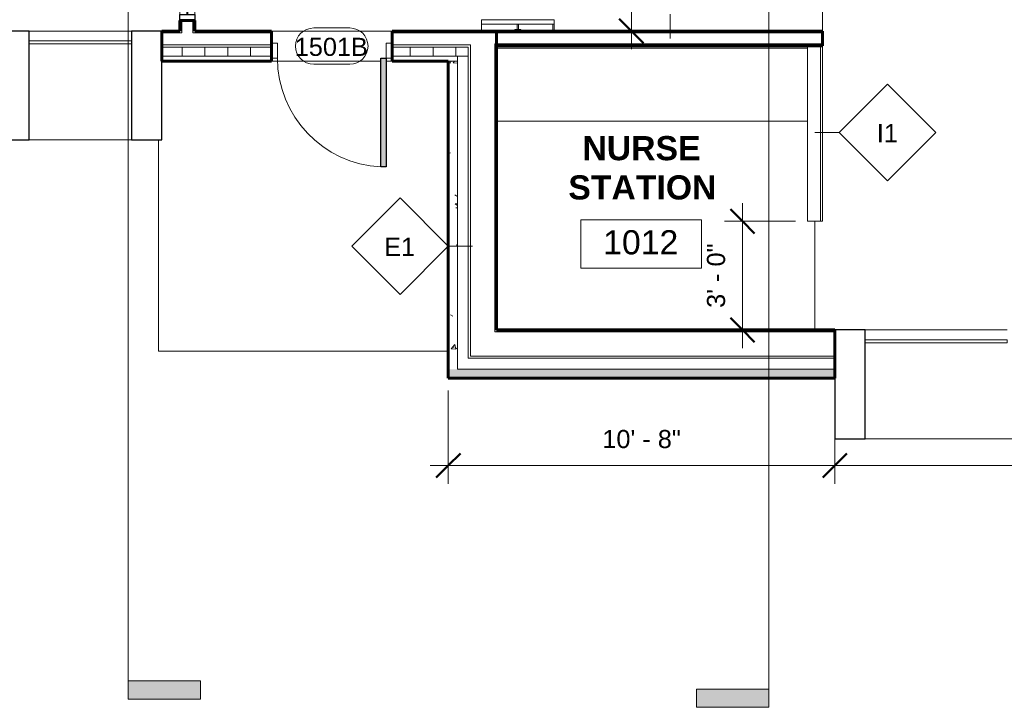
# Model space of a CAD drawing. Header units: inches. Extents: x -1969 to 2015, y -1363 to 1657.
# Tile 3 of 32: x -560 to -234, y -404 to -177. Entities that reach past the tile are written whole.
import ezdxf

# ---------------------------------------------------------------- set-up
doc = ezdxf.new("R2010")
doc.units = ezdxf.units.IN
doc.header["$MEASUREMENT"] = 0
for name, color, linetype, lineweight in [('A-ANNO-DIMS', 211, 'Continuous', 9), ('A-ANNO-DIMS-64', 211, 'Continuous', 9), ('A-AREA', 32, 'Continuous', 9), ('A-AREA-IDEN', 2, 'Continuous', 9), ('A-DETL-GENF', 92, 'Continuous', 9), ('A-DOOR', 31, 'Continuous', 18), ('A-DOOR-FRAM', 31, 'Continuous', 30), ('A-DOOR-IDEN', 31, 'Continuous', 9), ('A-FLOR', 192, 'Continuous', 18), ('A-FLOR-HRAL', 11, 'Continuous', 9), ('A-GLAZ-CURT', 52, 'Continuous', 9), ('A-GLAZ-CWMG', 51, 'Continuous', 9), ('A-WALL', 113, 'Continuous', 18), ('A-WALL-IDEN', 211, 'Continuous', 9), ('A-WALL-PATT', 111, 'Continuous', 60), ('G-ANNO-SYMB', 111, 'Continuous', 9), ('I-WALL', 2, 'Continuous', 18), ('Q-CASE', 31, 'Continuous', 9), ('S-FNDN', 32, 'Continuous', 18), ('S-STRS', 31, 'Continuous', 9)]:
    doc.layers.add(name, color=color, linetype=linetype, lineweight=lineweight)
doc.styles.add('Arial', font='arial.ttf', dxfattribs={"height": 6})
doc.styles.add('Arial_1', font='arial.ttf', dxfattribs={"height": 8})
doc.styles.add('Arial_B', font='arialbd.ttf', dxfattribs={"height": 8})
doc.dimstyles.new('Linear_-_3_32__Arial', dxfattribs={"dimscale": 12, "dimtxt": 6.121556, "dimasz": 0.666667, "dimexe": 0.5, "dimexo": 0.333333, "dimgap": 0.333333, "dimtad": 1, "dimdec": 3, "dimrnd": 0.125, "dimzin": 3, "dimdsep": 46, "dimlunit": 4, "dimtxsty": 'Arial', "dimblk1": 'OBLIQUE', "dimblk2": 'OBLIQUE', "dimsah": 1, "dimcen": 0.09, "dimdle": 0.5, "dimazin": 0, "dimtfac": 1, "dimtdec": 4, "dimtix": 1, "dimtmove": 0, "dimatfit": 3, "dimfxl": 1, "dimtvp": 1, "dimtfill": 1, "dimfrac": 2, "dimtolj": 1, "dimtzin": 0, "dimarcsym": 2})
pattern_1 = [(0, (0, 0), (20.48, 5.12), [0.845, -14.515, 0.845, -14.515, -81.92]), (0, (0, 0), (20.48, 5.12), [-30.72, 0.845, -29.875, 0.845, -14.515, -35.84]), (0, (0, 0), (20.48, 5.12), [-76.8, 0.845, -9.395, 0.845, -24.755]), (120, (7.68, 2.56), (-14.67405, 15.1762), [0.845, -14.515, 0.845, -14.515, -81.92]), (120, (7.68, 2.56), (-14.67405, 15.1762), [-30.72, 0.845, -29.875, 0.845, -14.515, -35.84]), (120, (7.68, 2.56), (-14.67405, 15.1762), [-76.8, 0.845, -9.395, 0.845, -24.755]), (240, (10.24, 12.8), (-5.80595, -20.2962), [0.845, -14.515, 0.845, -14.515, -81.92]), (240, (10.24, 12.8), (-5.80595, -20.2962), [-30.72, 0.845, -29.875, 0.845, -14.515, -35.84]), (240, (10.24, 12.8), (-5.80595, -20.2962), [-76.8, 0.845, -9.395, 0.845, -24.755])]
pattern_2 = [(50, (0, 0), (18.36206, -1.60683), [1.92, -21.12]), (355, (0, 0), (-3.55226, 19.2559), [1.536, -16.896]), (100.451, (1.53, -0.134), (14.8102, 17.6493), [1.632, -17.949]), (46.184, (0, 5.12), (27.32125, -4.2376), [2.88, -31.68]), (96.636, (2.277, 4.767), (23.9275, 24.9372), [2.448, -26.924]), (351.184, (0, 5.12), (23.9276, 24.9374), [2.304, -25.344]), (21, (2.56, 3.84), (15.2808, -10.30746), [1.92, -21.12]), (326, (2.56, 3.84), (6.22856, 18.56374), [1.536, -16.896]), (71.451, (3.833, 2.981), (21.50985, 8.2563), [1.632, -17.949]), (37.5, (0, 0), (0.311095, 8.52254), [0.845, -15.846, 0.845, -16.307, -16.96]), (37.5, (0, 0), (0.311095, 8.52254), [-33.843, 0.845, -16.115]), (7.5, (0, 0), (6.73464, 10.09743), [0.845, -8.934, 0.845, -15.462, -6.464]), (7.5, (0, 0), (6.73464, 10.09743), [-26.086, 0.845, -5.619]), (327.5, (-5.709, 0), (13.66611, -0.57719), [0.845, -5.555, 0.845, -19.123, -26.496]), (327.5, (-5.709, 0), (13.66611, -0.57719), [-26.368, 0.845, -25.651]), (317.5, (-8.269, 0), (14.92985, 2.56286), [0.845, -7.475, 0.845, -12.416, -18.816]), (317.5, (-8.269, 0), (14.92985, 2.56286), [-21.581, 0.845, -17.971])]

# ---------------------------------------------------------------- blocks, each defined once
blk = doc.blocks.new('Counter Top - 24_ Depth-516382-GROUND FLOOR')
at = {"layer": 'Q-CASE'}
for p, q in [((-47.26, 25), (55.74, 25)), ((55.74, 0.75), (-47.26, 0.75))]:
    blk.add_line(p, q, dxfattribs=at)
blk = doc.blocks.new('Door Single w Side Light - 36_x84_-373727-GROUND FLOOR')
at = {"layer": 'A-DETL-GENF'}
for p, q in [((16.25, -2.5), (18, -2.5)), ((16.25, -38.5), (16.25, -2.5)), ((18, -2.5), (18, -38.5)), ((18, -38.5), (16.25, -38.5))]:
    blk.add_line(p, q, dxfattribs=at)
at = {"layer": 'A-DOOR'}
for p, q in [((-32, -0.125), (-32, 0.125)), ((-32, 0.125), (-20, 0.125)), ((-20, 0.125), (-20, -0.125)), ((-20, -0.125), (-32, -0.125))]:
    blk.add_line(p, q, dxfattribs=at)
at = {"layer": 'A-DOOR', "lineweight": 9}
blk.add_arc((18, -2.5), 36, 180, 267.21369, dxfattribs=at)
at = {"layer": 'A-DOOR-FRAM'}
for p, q in [((-34, 2.4375), (-34, 2.5)), ((-34, 2.5), (-32, 2.5)), ((-32, 2.5), (-32, -2.5)), ((-20, -2.5), (-20, 2.5)), ((-20, 2.5), (-18, 2.5)), ((-18, 2.5), (-18, -2.5)), ((18, -2.5), (18, 2.5)), ((18, 2.5), (20, 2.5)), ((20, 2.5), (20, 2.4375)), ((-34, -2.5), (-34, -2.4375)), ((-32, -2.5), (-34, -2.5)), ((-18, -2.5), (-20, -2.5)), ((20, -2.5), (18, -2.5)), ((20, -2.4375), (20, -2.5))]:
    blk.add_line(p, q, dxfattribs=at)
at = {"layer": 'A-DOOR-FRAM', "lineweight": 9}
for p, q in [((-20, 2.5), (-32, 2.5)), ((-32, -2.5), (-20, -2.5))]:
    blk.add_line(p, q, dxfattribs=at)
blk = doc.blocks.new('System Panel - Glazed 2-584724-GROUND FLOOR')
at = {"layer": 'A-GLAZ-CURT', "lineweight": 18}
for p, q in [((23.53, -0.75), (-23.53, -0.75)), ((-23.53, -0.75), (-23.53, -1.75)), ((-23.53, -1.75), (23.53, -1.75)), ((23.53, -1.75), (23.53, -0.75))]:
    blk.add_line(p, q, dxfattribs=at)
blk = doc.blocks.new('Rectangular Mullion - 15_ x 36_ Rectangular-585378-GROUND FLOOR')
at = {"layer": 'A-GLAZ-CWMG'}
for p, q in [((-232.91, -279.34), (-279.96, -279.34)), ((-230.91, -315.34), (-279.96, -315.34))]:
    blk.add_line(p, q, dxfattribs=at)
blk = doc.blocks.new('Rectangular Mullion - 10_ x 36_ Rectangular-585364-GROUND FLOOR')
at = {"layer": 'A-GLAZ-CWMG', "lineweight": 30}
for p, q in [((0, 33.5), (-10, 33.5)), ((-10, 33.5), (-10, -2.5)), ((0, -2.5), (0, 33.5)), ((-10, -2.5), (0, -2.5))]:
    blk.add_line(p, q, dxfattribs=at)
blk = doc.blocks.new('Exterior-Door - 36_ x 96_ - CMU - Half Glass-753923-GROUND FLOOR')
at = {"layer": 'A-DETL-GENF', "lineweight": 18}
blk.add_hatch(color=256, dxfattribs=at).paths.add_polyline_path([(-18, 40), (-18, 4), (-16.25, 4), (-16.25, 40)])
at = {"layer": 'A-DETL-GENF'}
for p, q in [((-18, 40), (-16.25, 40)), ((-18, 4), (-18, 40)), ((-16.25, 40), (-18, 40)), ((-18, 40), (-18, 4)), ((-16.25, 40), (-16.25, 4)), ((-16.25, 4), (-16.25, 40)), ((-16.25, 4), (-18, 4)), ((-18, 4), (-16.25, 4))]:
    blk.add_line(p, q, dxfattribs=at)
at = {"layer": 'A-DOOR', "lineweight": 30}
for p, q in [((-18, 4), (-18, 40)), ((-18, 40), (-16.25, 40)), ((-16.25, 40), (-16.25, 4)), ((-16.25, 4), (-18, 4))]:
    blk.add_line(p, q, dxfattribs=at)
at = {"layer": 'A-DOOR'}
for p, q in [((-18, 4), (-20, 4)), ((-18, -1), (-18, 4)), ((20, 4), (18, 4)), ((18, 4), (18, -1)), ((-20, -1), (-18, -1)), ((18, -1), (20, -1))]:
    blk.add_line(p, q, dxfattribs=at)
at = {"layer": 'A-DOOR', "lineweight": 9}
blk.add_arc((-18, 4), 36, 360, 87.2137, dxfattribs=at)
blk = doc.blocks.new('Handrail Type - Handrail_Internal_-499372-GROUND FLOOR')
at = {"layer": 'A-FLOR-HRAL'}
for p, q in [((-382.96, -176.59), (-406.96, -176.59)), ((-406.96, -178.09), (-382.96, -178.09))]:
    blk.add_line(p, q, dxfattribs=at)
at = {"layer": 'A-FLOR-HRAL', "flags": 128}
for points in [[(-406.96, -177.42), (-406.96, -177.34), (-406.96, -177.26)], [(-382.96, -177.26), (-382.96, -177.34), (-382.96, -177.42)]]:
    blk.add_lwpolyline(points, dxfattribs=at)
blk = doc.blocks.new('Handrail Type - Handrail_Internal_-V18-GROUND FLOOR')
at = {"layer": 'A-FLOR-HRAL'}
for p, q in [((-406.96, -176.59), (-406.96, -178.09)), ((-406.96, -176.59), (-382.96, -176.59)), ((-406.96, -178.09), (-382.96, -178.09)), ((-382.96, -176.59), (-382.96, -178.09))]:
    blk.add_line(p, q, dxfattribs=at)
blk = doc.blocks.new('Support - Metal - Circular1 - Support - Metal - Circular-471737-GROUND FLOOR')
at = {"layer": 'A-FLOR-HRAL'}
for p, q in [((-1, 2.5), (-1, 3)), ((1, 2.5), (-1, 2.5)), ((-0.25, 2.5), (-0.25, 0.75)), ((0.25, 2.5), (0.25, 0.75)), ((1, 3), (1, 2.5))]:
    blk.add_line(p, q, dxfattribs=at)
blk = doc.blocks.new('System Panel - Glazed 2-585324-GROUND FLOOR')
at = {"layer": 'A-GLAZ-CURT', "lineweight": 18}
for p, q in [((17, -0.75), (-17, -0.75)), ((-17, -0.75), (-17, -1.75)), ((-17, -1.75), (17, -1.75)), ((17, -1.75), (17, -0.75))]:
    blk.add_line(p, q, dxfattribs=at)
blk = doc.blocks.new('Rectangular Mullion - 15_ x 36_ Rectangular-585323-GROUND FLOOR')
at = {"layer": 'A-GLAZ-CWMG'}
for p, q in [((-522.84, -180.34), (-556.84, -180.34)), ((-522.84, -216.34), (-556.84, -216.34))]:
    blk.add_line(p, q, dxfattribs=at)
blk = doc.blocks.new('Rectangular Mullion - 10_ x 36_ Rectangular-V29-GROUND FLOOR')
at = {"layer": 'A-GLAZ-CWMG', "lineweight": 30}
for p, q in [((-10, 33.5), (0, 33.5)), ((-10, -2.5), (-10, 33.5)), ((0, 33.5), (0, -2.5)), ((0, -2.5), (-10, -2.5))]:
    blk.add_line(p, q, dxfattribs=at)
blk = doc.blocks.new('Rectangular Mullion - 10_ x 36_ Rectangular-V30-GROUND FLOOR')
at = {"layer": 'A-GLAZ-CWMG', "lineweight": 30}
for p, q in [((0, 33.5), (-10, 33.5)), ((-10, 33.5), (-10, -2.5)), ((0, -2.5), (0, 33.5)), ((-10, -2.5), (0, -2.5))]:
    blk.add_line(p, q, dxfattribs=at)
blk = doc.blocks.new('DIMBLOCK16-GROUND FLOOR')
at = {"layer": 'A-ANNO-DIMS-64'}
for p, q in [((-320.52, -237.34), (-320.52, -285.34)), ((-302.96, -243.34), (-326.52, -243.34)), ((-320.52, -243.34), (-302.96, -243.34)), ((-318.86, -279.34), (-326.52, -279.34)), ((-320.52, -279.34), (-318.86, -279.34))]:
    blk.add_line(p, q, dxfattribs=at)
at = {"layer": 'A-ANNO-DIMS-64', "lineweight": 50}
for p, q in [((-320.52, -243.34), (-324.52, -239.34)), ((-320.52, -243.34), (-316.52, -247.34)), ((-320.52, -279.34), (-324.52, -275.34)), ((-320.52, -279.34), (-316.52, -283.34))]:
    blk.add_line(p, q, dxfattribs=at)
at = {"layer": 'A-ANNO-DIMS-64', "color": 0, "insert": (-332.31, -272.03), "char_height": 6, "width": 25.654, "attachment_point": 1, "rotation": 90, "line_spacing_factor": 0.941778, "style": 'Arial', "bg_fill": 3, "box_fill_scale": 1.25, "bg_fill_color": 256, "bg_fill_true_color": 13158600, "bg_fill_transparency": 0}
blk.add_mtext('3\' - 0"', dxfattribs=at)
blk = doc.blocks.new('_Oblique')
at = {"color": 0, "linetype": 'ByBlock', "lineweight": -2}
blk.add_line((-0.5, -0.5), (0.5, 0.5), dxfattribs=at)
blk = doc.blocks.new('Room Tag - Room Tag-84095-GROUND FLOOR')
at = {"layer": 'A-AREA-IDEN'}
for p, q in [((-0.3125, -0.0625), (-0.3125, -0.3125)), ((-0.3125, -0.0625), (0.3125, -0.0625)), ((0.3125, -0.0625), (0.3125, -0.3125)), ((-0.3125, -0.3125), (0.3125, -0.3125))]:
    blk.add_line(p, q, dxfattribs=at)
blk = doc.blocks.new('Section - 3_32_ x 3_8_-54337-GROUND FLOOR')
at = {"layer": 'G-ANNO-SYMB'}
blk.add_hatch(color=256, dxfattribs=at).paths.add_polyline_path([(0, 0.375), (0, 0), (-0.09375, 0), (-0.09375, 0.375)])
for p, q in [((0, 0.375), (-0.09375, 0.375)), ((-0.09375, 0.375), (-0.09375, 0)), ((0, 0), (0, 0.375)), ((-0.09375, 0), (0, 0))]:
    blk.add_line(p, q, dxfattribs=at)
blk = doc.blocks.new('DIMBLOCK25-GROUND FLOOR')
at = {"layer": 'A-ANNO-DIMS-64'}
for p, q in [((-289.96, -291.84), (-289.96, -330.24)), ((-289.96, -324.24), (-289.96, -291.84)), ((-417.96, -299.34), (-417.96, -330.24)), ((-417.96, -324.24), (-417.96, -299.34)), ((-423.96, -324.24), (-289.96, -324.24))]:
    blk.add_line(p, q, dxfattribs=at)
at = {"layer": 'A-ANNO-DIMS-64', "lineweight": 50}
for p, q in [((-417.96, -324.24), (-413.96, -320.24)), ((-289.96, -324.24), (-285.96, -320.24)), ((-417.96, -324.24), (-421.96, -328.24)), ((-289.96, -324.24), (-293.96, -328.24))]:
    blk.add_line(p, q, dxfattribs=at)
at = {"layer": 'A-ANNO-DIMS-64', "color": 0, "insert": (-366.96, -312.45), "char_height": 6, "width": 31.1917, "attachment_point": 1, "line_spacing_factor": 0.941778, "style": 'Arial', "bg_fill": 3, "box_fill_scale": 1.25, "bg_fill_color": 256, "bg_fill_true_color": 13158600, "bg_fill_transparency": 0}
blk.add_mtext('10\' - 8"', dxfattribs=at)
blk = doc.blocks.new('DIMBLOCK26-GROUND FLOOR')
at = {"layer": 'A-ANNO-DIMS-64'}
for p, q in [((-289.96, -291.84), (-289.96, -330.24)), ((-289.96, -324.24), (-289.96, -291.84)), ((300.04, -291.84), (300.04, -330.24)), ((300.04, -324.24), (300.04, -291.84)), ((-289.96, -324.24), (306.04, -324.24))]:
    blk.add_line(p, q, dxfattribs=at)
at = {"layer": 'A-ANNO-DIMS-64', "lineweight": 50}
for p, q in [((-289.96, -324.24), (-285.96, -320.24)), ((300.04, -324.24), (304.04, -320.24)), ((-289.96, -324.24), (-293.96, -328.24)), ((300.04, -324.24), (296.04, -328.24))]:
    blk.add_line(p, q, dxfattribs=at)
at = {"layer": 'A-ANNO-DIMS-64', "color": 0, "insert": (-7.96, -312.45), "char_height": 6, "width": 31.1917, "attachment_point": 1, "line_spacing_factor": 0.941778, "style": 'Arial', "bg_fill": 3, "box_fill_scale": 1.25, "bg_fill_color": 256, "bg_fill_true_color": 13158600, "bg_fill_transparency": 0}
blk.add_mtext('49\' - 2"', dxfattribs=at)
blk = doc.blocks.new('Door Tag - Door Tag-41184-GROUND FLOOR')
at = {"layer": 'A-DOOR-IDEN'}
for p, q in [((-0.09375, 0.09375), (0.09375, 0.09375)), ((-0.09375, -0.09375), (0.09375, -0.09375))]:
    blk.add_line(p, q, dxfattribs=at)
for centre, start, end in [((-0.09375, 0), 90, 270), ((0.09375, 0), 270, 90)]:
    blk.add_arc(centre, 0.09375, start, end, dxfattribs=at)
blk = doc.blocks.new('DIMBLOCK29-GROUND FLOOR')
at = {"layer": 'A-ANNO-DIMS-64', "lineweight": 50}
for p, q in [((-357.34, -120.34), (-361.34, -116.34)), ((-357.34, -120.34), (-353.34, -124.34)), ((-357.34, -180.34), (-361.34, -176.34)), ((-357.34, -180.34), (-353.34, -184.34))]:
    blk.add_line(p, q, dxfattribs=at)
at = {"layer": 'A-ANNO-DIMS-64'}
for p, q in [((-357.34, -114.34), (-357.34, -186.34)), ((-355.68, -120.34), (-363.34, -120.34)), ((-357.34, -120.34), (-355.68, -120.34)), ((-355.68, -180.34), (-363.34, -180.34)), ((-357.34, -180.34), (-355.68, -180.34))]:
    blk.add_line(p, q, dxfattribs=at)
at = {"layer": 'A-ANNO-DIMS-64', "color": 0, "insert": (-369.13, -161.03), "char_height": 6, "width": 25.654, "attachment_point": 1, "rotation": 90, "line_spacing_factor": 0.941778, "style": 'Arial', "bg_fill": 3, "box_fill_scale": 1.25, "bg_fill_color": 256, "bg_fill_true_color": 13158600, "bg_fill_transparency": 0}
blk.add_mtext('5\' - 0"', dxfattribs=at)
blk = doc.blocks.new('Wall Tag - 1_2_-62628-GROUND FLOOR')
at = {"layer": 'A-WALL-IDEN'}
for p, q in [((-0.25, 0), (0, 0.25)), ((0, 0.25), (0.25, 0)), ((-0.25, 0), (0, -0.25)), ((0, -0.25), (0.25, 0))]:
    blk.add_line(p, q, dxfattribs=at)

msp = doc.modelspace()

# ---------------------------------------------------------------- hatches: boundary and pattern name
at = {"layer": 'A-WALL-PATT', "lineweight": 9}
h = msp.add_hatch(dxfattribs=at)
h.set_pattern_fill('FP_1', color=256, style=0, pattern_type=2)
h.set_pattern_definition(pattern_1)
h.paths.add_polyline_path([(-506.2124, -180.3358), (-506.2124, -176.8378), (-506.8374, -176.8378), (-506.8374, -180.3358)])
h.paths.add_polyline_path([(-506.8374, -122.8378), (-506.2124, -122.8378), (-506.2124, -14.9608), (-506.8374, -14.9608), (-506.8374, -60.4383)])
h.paths.add_polyline_path([(-506.8374, 22.0392), (-506.2124, 22.0392), (-506.2124, 33.9142), (-506.8374, 33.9142)])
h.paths.add_polyline_path([(-506.8374, 70.9142), (-506.2124, 70.9142), (-506.2124, 140.7892), (-506.8374, 140.7892)])
h.paths.add_polyline_path([(-506.8374, 177.7892), (-506.2124, 177.7892), (-506.2124, 199.6642), (-506.8374, 199.6642)])
h.paths.add_polyline_path([(-506.8374, 236.6642), (-506.2124, 236.6642), (-506.2124, 294.0392), (-506.8374, 294.0392), (-506.8374, 250.9952)])
h.paths.add_polyline_path([(-506.2124, 331.0392), (-506.2124, 390.5392), (-506.8374, 390.5392), (-506.8374, 331.0392)])
h = msp.add_hatch(dxfattribs=at)
h.set_pattern_fill('FP_1', color=256, style=0, pattern_type=2)
h.set_pattern_definition(pattern_1)
h.paths.add_polyline_path([(-501.9624, -180.3358), (-501.9624, -176.8378), (-502.5874, -176.8378), (-502.5874, -180.3358)])
h.paths.add_polyline_path([(-501.9624, -122.8378), (-501.9624, -119.7108), (-502.5874, -119.7108), (-502.5874, -122.8378)])
h.paths.add_polyline_path([(-501.9624, -111.7108), (-501.9624, -14.9608), (-502.5874, -14.9608), (-502.5874, -111.7108)])
h.paths.add_polyline_path([(-502.5874, 22.0392), (-501.9624, 22.0392), (-501.9624, 26.1642), (-502.5874, 26.1642)])
h.paths.add_polyline_path([(-501.9624, 30.4142), (-501.9624, 33.9142), (-502.5874, 33.9142), (-502.5874, 30.4142)])
h.paths.add_polyline_path([(-501.9624, 70.9142), (-501.9624, 133.0392), (-502.5874, 133.0392), (-502.5874, 70.9142)])
h.paths.add_polyline_path([(-502.5874, 137.2892), (-501.9624, 137.2892), (-501.9624, 140.7892), (-502.5874, 140.7892)])
h.paths.add_polyline_path([(-502.5874, 177.7892), (-501.9624, 177.7892), (-501.9624, 191.9142), (-502.5874, 191.9142)])
h.paths.add_polyline_path([(-501.9624, 196.1642), (-501.9624, 199.6642), (-502.5874, 199.6642), (-502.5874, 196.1642)])
h.paths.add_polyline_path([(-502.5874, 236.6642), (-501.9624, 236.6642), (-501.9624, 286.2892), (-502.5874, 286.2892), (-502.5874, 250.9952)])
h.paths.add_polyline_path([(-501.9624, 290.5392), (-501.9624, 294.0392), (-502.5874, 294.0392), (-502.5874, 290.5392)])
h.paths.add_polyline_path([(-502.5874, 331.0392), (-501.9624, 331.0392), (-501.9624, 372.7892), (-502.5874, 372.7892), (-502.5874, 354.8064)])
h.paths.add_polyline_path([(-501.9624, 376.4142), (-501.9624, 386.9142), (-502.5874, 386.9142), (-502.5874, 376.4142)])
h = msp.add_hatch(dxfattribs=at)
h.set_pattern_fill('FP_1', color=256, style=0, pattern_type=2)
h.set_pattern_definition(pattern_1)
h.paths.add_polyline_path([(-404.616, -180.9608), (-402.5874, -180.9608), (-402.5874, -180.3358), (-436.5581, -180.3358), (-436.5581, -180.9608), (-421.7347, -180.9608)])
h.paths.add_polyline_path([(-566.8374, -180.9608), (-566.8374, -180.3358), (-573.4624, -180.3358), (-573.4624, -180.9608)])
h.paths.add_polyline_path([(-577.0874, -180.9608), (-577.0874, -180.3358), (-623.4624, -180.3358), (-623.4624, -180.9608)])
h.paths.add_polyline_path([(-476.5581, -180.9608), (-476.5581, -180.3358), (-502.5874, -180.3358), (-502.5874, -180.9608)])
h.paths.add_polyline_path([(-512.8374, -180.9608), (-506.2124, -180.9608), (-506.2124, -180.3358), (-512.8374, -180.3358)])
h = msp.add_hatch(dxfattribs=at)
h.set_pattern_fill('FP_1', color=256, style=0, pattern_type=2)
h.set_pattern_definition(pattern_1)
h.paths.add_polyline_path([(-401.9624, -180.9608), (-294.0874, -180.9608), (-294.0874, -180.3358), (-402.5874, -180.3358), (-402.5874, -180.9608)])
h = msp.add_hatch(dxfattribs=at)
h.set_pattern_fill('FP_3', color=256, style=0, pattern_type=2)
h.set_pattern_definition([(0, (0, 0), (0, 7.554), []), (90, (0, 0), (-7.554, 5e-16), [])])
h.paths.add_polyline_path([(-476.5581, -188.7108), (-476.5581, -185.7108), (-512.8374, -185.7108), (-512.8374, -188.7108)])
h.paths.add_polyline_path([(-566.8374, -188.7108), (-566.8374, -185.7108), (-623.4624, -185.7108), (-623.4624, -188.7108)])
h.paths.add_polyline_path([(-421.7347, -188.7108), (-411.3374, -188.7108), (-411.3374, -185.7108), (-436.5581, -185.7108), (-436.5581, -188.7108)])
h = msp.add_hatch(dxfattribs=at)
h.set_pattern_fill('FP_1', color=256, style=0, pattern_type=2)
h.set_pattern_definition(pattern_1)
h.paths.add_polyline_path([(-401.9624, -279.3358), (-401.9624, -184.5858), (-402.5874, -184.5858), (-402.5874, -279.3358)])
h = msp.add_hatch(dxfattribs=at)
h.set_pattern_fill('FP_1', color=256, style=0, pattern_type=2)
h.set_pattern_definition(pattern_1)
h.paths.add_polyline_path([(-294.0874, -185.2108), (-294.0874, -184.5858), (-401.9624, -184.5858), (-401.9624, -185.2108), (-387.4972, -185.2108)])
h = msp.add_hatch(dxfattribs=at)
h.set_pattern_fill('FP_2', color=256, style=0, pattern_type=2)
h.set_pattern_definition(pattern_2)
h.paths.add_polyline_path([(-414.9624, -292.3358), (-414.9624, -190.3358), (-417.9624, -190.3358), (-417.9624, -292.3358)])
h = msp.add_hatch(dxfattribs=at)
h.set_pattern_fill('FP_1', color=256, style=0, pattern_type=2)
h.set_pattern_definition(pattern_1)
h.paths.add_polyline_path([(434.2028, -279.9608), (526.1626, -279.9608), (526.1626, -279.3358), (430.2876, -279.3358), (430.2876, -279.9608)])
h.paths.add_polyline_path([(536.9153, -279.9608), (541.2876, -279.9608), (541.2876, -279.3358), (529.7876, -279.3358), (529.7876, -279.9608)])
h.paths.add_polyline_path([(300.0376, -279.9608), (426.0376, -279.9608), (426.0376, -279.3358), (300.0376, -279.3358)])
h.paths.add_polyline_path([(-289.9624, -279.9608), (-289.9624, -279.3358), (-402.5874, -279.3358), (-402.5874, -279.9608)])
h = msp.add_hatch(dxfattribs=at)
h.set_pattern_fill('FP_2', color=256, style=0, pattern_type=2)
h.set_pattern_definition(pattern_2)
h.paths.add_polyline_path([(300.0376, -295.3358), (544.9126, -295.3358), (544.9126, -292.3358), (300.0376, -292.3358)])
h.paths.add_polyline_path([(-417.9624, -295.3358), (-289.9624, -295.3358), (-289.9624, -292.3358), (-417.9624, -292.3358)])

# ---------------------------------------------------------------- linework, layer by layer
at = {"layer": 'A-AREA'}
for p, q in [((-294.0874, -120.3358), (-294.0874, -180.3358)), ((-296.5249, -243.3358), (-296.5249, -279.3358))]:
    msp.add_line(p, q, dxfattribs=at)
at = {"layer": 'A-FLOR'}
for p, q in [((-383.3374, -178.0858), (-383.3374, -180.3358)), ((-476.5581, -180.3358), (-436.5581, -180.3358))]:
    msp.add_line(p, q, dxfattribs=at)
at = {"layer": 'A-WALL'}
for p, q in [((-506.2124, -176.8378), (-506.2124, -180.9608)), ((-502.5874, -176.8378), (-502.5874, -180.9608)), ((-512.8374, -180.9608), (-506.2124, -180.9608)), ((-502.5874, -180.9608), (-476.5581, -180.9608)), ((-294.0874, -180.9608), (-436.5581, -180.9608)), ((-512.8374, -184.9608), (-476.5581, -184.9608)), ((-512.8374, -185.7108), (-476.5581, -185.7108)), ((-436.5581, -184.9608), (-410.5874, -184.9608)), ((-436.5581, -185.7108), (-411.3374, -185.7108)), ((-411.3374, -185.7108), (-411.3374, -288.7108)), ((-410.5874, -184.9608), (-410.5874, -287.9608)), ((-402.5874, -184.5858), (-402.5874, -279.9608)), ((-294.0874, -184.5858), (-402.5874, -184.5858)), ((-512.8374, -188.7108), (-476.5581, -188.7108)), ((-436.5581, -188.7108), (-411.3374, -188.7108)), ((-414.9624, -188.7108), (-414.9624, -292.3358)), ((-414.9624, -190.3358), (-417.9624, -190.3358)), ((-402.5874, -279.9608), (-289.9624, -279.9608)), ((-411.3374, -288.7108), (-289.9624, -288.7108)), ((-410.5874, -287.9608), (-289.9624, -287.9608)), ((-414.9624, -292.3358), (-289.9624, -292.3358))]:
    msp.add_line(p, q, dxfattribs=at)
at = {"layer": 'A-WALL', "lineweight": 60}
for p, q in [((-506.8374, -180.3358), (-512.8374, -180.3358)), ((-512.8374, -180.3358), (-512.8374, -190.3358)), ((-476.5581, -180.3358), (-501.9624, -180.3358)), ((-476.5581, -190.3358), (-476.5581, -180.3358)), ((-401.9624, -180.3358), (-436.5581, -180.3358)), ((-436.5581, -180.3358), (-436.5581, -190.3358)), ((-401.9624, -279.3358), (-401.9624, -180.3358)), ((-512.8374, -190.3358), (-476.5581, -190.3358)), ((-436.5581, -190.3358), (-417.9624, -190.3358)), ((-417.9624, -190.3358), (-417.9624, -295.3358)), ((-289.9624, -279.3358), (-401.9624, -279.3358)), ((-289.9624, -295.3358), (-289.9624, -279.3358)), ((-417.9624, -295.3358), (-289.9624, -295.3358))]:
    msp.add_line(p, q, dxfattribs=at)
at = {"layer": 'A-WALL-IDEN'}
for p, q in [((-344.4484, -182.7733), (-344.4484, -174.7733)), ((-296.5249, -213.984), (-288.5249, -213.984)), ((-409.9624, -251.6278), (-417.9624, -251.6278))]:
    msp.add_line(p, q, dxfattribs=at)
at = {"layer": 'G-ANNO-SYMB'}
msp.add_line((-523.9904, 850.9353), (-523.9904, -395.5448), dxfattribs=at)
at = {"layer": 'I-WALL', "lineweight": 60}
for p, q in [((-501.9624, -176.8378), (-506.8374, -176.8378)), ((-506.8374, -176.8378), (-506.8374, -180.3358)), ((-501.9624, -180.3358), (-501.9624, -176.8378)), ((-294.0874, -180.3358), (-401.9624, -180.3358)), ((-294.0874, -185.2108), (-294.0874, -180.3358)), ((-401.9624, -185.2108), (-294.0874, -185.2108))]:
    msp.add_line(p, q, dxfattribs=at)
at = {"layer": 'I-WALL'}
for p, q in [((-298.9624, -243.3358), (-298.9624, -185.2108)), ((-294.7124, -185.2108), (-294.7124, -243.3358)), ((-294.0874, -185.2108), (-294.0874, -243.3358)), ((-294.0874, -243.3358), (-298.9624, -243.3358))]:
    msp.add_line(p, q, dxfattribs=at)
at = {"layer": 'S-FNDN'}
for p, q in [((-440.3081, -190.3358), (-476.5581, -190.3358)), ((-436.5581, -190.3358), (-438.5581, -190.3358)), ((-513.9624, -216.3358), (-513.9624, -286.3358)), ((-513.9624, -286.3358), (-417.9624, -286.3358))]:
    msp.add_line(p, q, dxfattribs=at)
at = {"layer": 'S-STRS'}
for p, q in [((-406.9624, -178.0858), (-406.9624, -180.3358)), ((-382.9624, -178.0858), (-382.9624, -180.3358))]:
    msp.add_line(p, q, dxfattribs=at)

# ---------------------------------------------------------------- block references
at = {"layer": 'A-DOOR'}
for name, p, rotation in [('Door Single w Side Light - 36_x84_-373727-GROUND FLOOR', (-504.3999, -142.8378), 89.99999999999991), ('Exterior-Door - 36_ x 96_ - CMU - Half Glass-753923-GROUND FLOOR', (-456.5581, -185.3358), 180)]:
    msp.add_blockref(name, p, dxfattribs=dict(at, rotation=rotation))
at = {"layer": 'A-DOOR-IDEN', "xscale": 63.99999999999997, "yscale": 63.99999999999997, "zscale": 63.99999999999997}
msp.add_blockref('Door Tag - Door Tag-41184-GROUND FLOOR', (-456.5581, -185.3358), dxfattribs=at)
at = {"layer": 'A-FLOR-HRAL'}
for name in ['Handrail Type - Handrail_Internal_-499372-GROUND FLOOR', 'Handrail Type - Handrail_Internal_-V18-GROUND FLOOR']:
    msp.add_blockref(name, (0, 0), dxfattribs=at)
at = {"layer": 'A-FLOR-HRAL', "rotation": 180}
msp.add_blockref('Support - Metal - Circular1 - Support - Metal - Circular-471737-GROUND FLOOR', (-394.9624, -177.3358), dxfattribs=at)
at = {"layer": 'A-GLAZ-CURT'}
for name, p in [('System Panel - Glazed 2-585324-GROUND FLOOR', (-539.8374, -182.8358)), ('System Panel - Glazed 2-584724-GROUND FLOOR', (-256.4349, -281.8358))]:
    msp.add_blockref(name, p, dxfattribs=at)
at = {"layer": 'A-GLAZ-CWMG', "rotation": 180}
for name, p in [('Rectangular Mullion - 10_ x 36_ Rectangular-V30-GROUND FLOOR', (-566.8374, -182.8358)), ('Rectangular Mullion - 10_ x 36_ Rectangular-585364-GROUND FLOOR', (-289.9624, -281.8358))]:
    msp.add_blockref(name, p, dxfattribs=at)
at = {"layer": 'A-GLAZ-CWMG'}
for name in ['Rectangular Mullion - 15_ x 36_ Rectangular-585323-GROUND FLOOR', 'Rectangular Mullion - 15_ x 36_ Rectangular-585378-GROUND FLOOR']:
    msp.add_blockref(name, (0, 0), dxfattribs=at)
at = {"layer": 'A-GLAZ-CWMG', "extrusion": (0, 0, -1), "rotation": 180}
msp.add_blockref('Rectangular Mullion - 10_ x 36_ Rectangular-V29-GROUND FLOOR', (512.8374, -182.8358), dxfattribs=at)
at = {"layer": 'A-WALL-IDEN', "xscale": 63.99999999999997, "yscale": 63.99999999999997, "zscale": 63.99999999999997}
for p in [(-272.5249, -213.984), (-433.9624, -251.6278)]:
    msp.add_blockref('Wall Tag - 1_2_-62628-GROUND FLOOR', p, dxfattribs=at)
at = {"layer": 'G-ANNO-SYMB', "extrusion": (0, 0, -1), "xscale": 63.99999999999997, "yscale": 63.99999999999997, "zscale": 63.99999999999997, "rotation": 90.00000000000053}
msp.add_blockref('Section - 3_32_ x 3_8_-54337-GROUND FLOOR', (523.9904, -395.5448), dxfattribs=at)
at = {"layer": 'G-ANNO-SYMB', "xscale": 63.99999999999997, "yscale": 63.99999999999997, "zscale": 63.99999999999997, "rotation": 89.99999999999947}
msp.add_blockref('Section - 3_32_ x 3_8_-54337-GROUND FLOOR', (-311.7878, -398.2945), dxfattribs=at)
at = {"layer": 'Q-CASE', "rotation": 180}
msp.add_blockref('Counter Top - 24_ Depth-516382-GROUND FLOOR', (-346.2247, -185.2108), dxfattribs=at)

# ---------------------------------------------------------------- texts
at = {"layer": 'A-AREA-IDEN', "insert": (-373.5478, -215.1288), "char_height": 8, "width": 47.268, "attachment_point": 1, "style": 'Arial_B'}
msp.add_mtext('NURSE', dxfattribs=at)
at = {"layer": 'A-AREA-IDEN', "lineweight": 20, "insert": (-366.6634, -246.2974), "char_height": 8, "width": 29.896, "attachment_point": 1, "style": 'Arial_1'}
msp.add_mtext('1012', dxfattribs=at)
at = {"layer": 'A-DOOR-IDEN', "insert": (-468.8313, -182.5732), "char_height": 6, "width": 29.492, "attachment_point": 1, "style": 'Arial'}
msp.add_mtext('1501B', dxfattribs=at)
at = {"layer": 'A-WALL-IDEN', "char_height": 6, "attachment_point": 1, "style": 'Arial'}
for s, insert, width in [('I1', (-276.0465, -211.1527), 8.282), ('E1', (-439.2352, -248.7965), 12.524)]:
    msp.add_mtext(s, dxfattribs=dict(at, insert=insert, width=width))

# ---------------------------------------------------------------- next in the draw order: dimensions: what is measured, and where the dimension line sits
at = {"layer": 'A-ANNO-DIMS'}
for base, p1, p2, override, picture, middle in [((-357.3411, -180.3358), (-351.6843, -120.3358), (-351.6843, -180.3358), {"dimpost": '<>', "dimfxl": 60}, 'DIMBLOCK29-GROUND FLOOR', (-364.4046, -150.3358)), ((-320.5176, -279.3358), (-298.9624, -243.3358), (-314.8608, -279.3358), {"dimpost": '<>', "dimfxl": 39.354261}, 'DIMBLOCK16-GROUND FLOOR', (-327.5831, -261.3358))]:
    dim = msp.add_linear_dim(base=base, p1=p1, p2=p2, angle=90, dimstyle='Linear_-_3_32__Arial', override=override, dxfattribs=at)
    dim.commit()
    dim.dimension.update_dxf_attribs({"geometry": picture, "text_midpoint": middle})

# ---------------------------------------------------------------- next in the draw order: linework, layer by layer
at = {"layer": 'G-ANNO-SYMB'}
msp.add_line((-311.7878, 854.9031), (-311.7878, -398.2945), dxfattribs=at)

# ---------------------------------------------------------------- next in the draw order: block references
at = {"layer": 'A-AREA-IDEN', "xscale": 63.99999999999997, "yscale": 63.99999999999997, "zscale": 63.99999999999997}
msp.add_blockref('Room Tag - Room Tag-84095-GROUND FLOOR', (-354.0578, -238.8467), dxfattribs=at)

# ---------------------------------------------------------------- next in the draw order: texts
at = {"layer": 'A-AREA-IDEN', "insert": (-378.2144, -228.1288), "char_height": 8, "width": 58.378, "attachment_point": 1, "style": 'Arial_B'}
msp.add_mtext('STATION', dxfattribs=at)

# ---------------------------------------------------------------- next in the draw order: dimensions: what is measured, and where the dimension line sits
at = {"layer": 'A-ANNO-DIMS'}
dim = msp.add_linear_dim(base=(-289.9624, -324.2371), p1=(-417.9624, -295.3358), p2=(-289.9624, -287.8358), dimstyle='Linear_-_3_32__Arial', override={"dimpost": '<>', "dimfxl": 128.219538}, dxfattribs=at)
dim.commit()
dim.dimension.update_dxf_attribs({"geometry": 'DIMBLOCK25-GROUND FLOOR', "text_midpoint": (-353.9624, -317.1737)})

# ---------------------------------------------------------------- next in the draw order: dimensions: what is measured, and where the dimension line sits
dim = msp.add_linear_dim(base=(300.0376, -324.2371), p1=(-289.9624, -287.8358), p2=(300.0376, -287.8358), dimstyle='Linear_-_3_32__Arial', override={"dimpost": '<>', "dimfxl": 590}, dxfattribs=at)
dim.commit()
dim.dimension.update_dxf_attribs({"geometry": 'DIMBLOCK26-GROUND FLOOR', "text_midpoint": (5.0376, -317.1737)})

doc.saveas('drawing.dxf')
